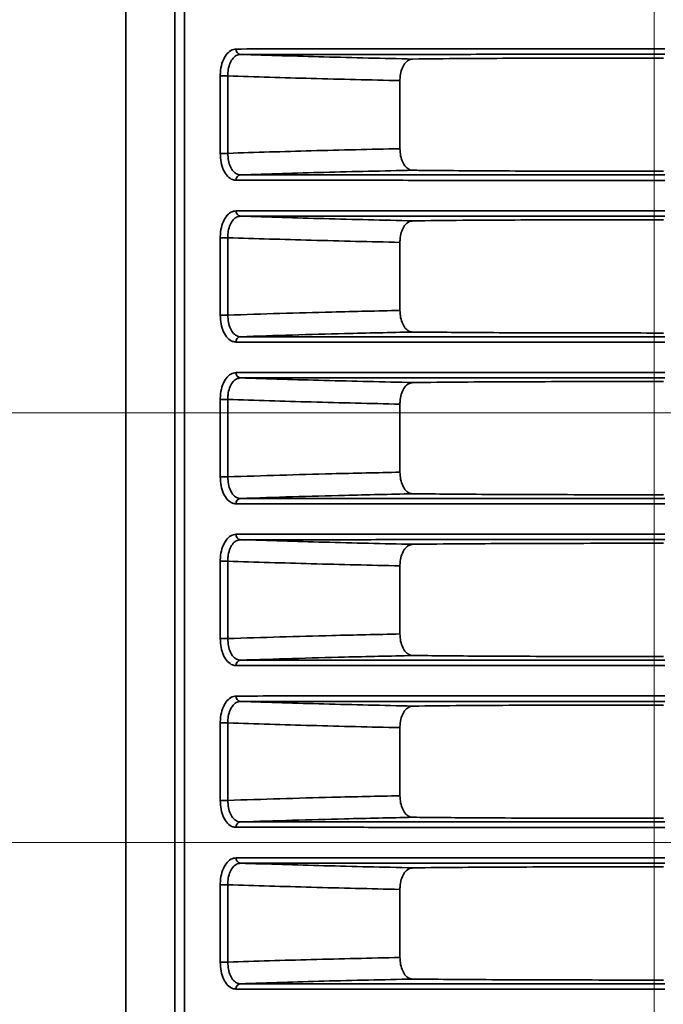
# Model space of a CAD drawing. Header units: millimetres. Extents: x 0 to 1118, y 0 to 864.
# Tile 201 of 250: x 923 to 930, y 471 to 482. Entities that reach past the tile are written whole.
import ezdxf

# ---------------------------------------------------------------- set-up
doc = ezdxf.new("R2010")
doc.units = ezdxf.units.MM
doc.styles.add('SLDTEXTSTYLE0', font='TXT', dxfattribs={"width": 0.605})
doc.dimstyles.new('SLDDIMSTYLE4', dxfattribs={"dimtxt": 4.233333, "dimasz": 4.572, "dimexe": 0, "dimexo": 0.0625, "dimgap": 1.058333, "dimtad": 0, "dimtih": 1, "dimtoh": 1, "dimdec": 1, "dimlfac": 4, "dimrnd": 1e-09, "dimzin": 12, "dimdsep": 46, "dimtxsty": 'SLDTEXTSTYLE0', "dimsah": 1, "dimcen": 0.09, "dimadec": 0, "dimazin": 3, "dimtfac": 1, "dimtmove": 0, "dimatfit": 0, "dimfxl": 1, "dimfrac": 2, "dimtolj": 1, "dimtzin": 12, "dimarcsym": 0})
doc.dimstyles.new('SLDDIMSTYLE7', dxfattribs={"dimtxt": 4.233333, "dimasz": 4.572, "dimexe": 0, "dimexo": 0.0625, "dimgap": 1.058333, "dimtad": 0, "dimtih": 1, "dimtoh": 1, "dimdec": 1, "dimlfac": 4, "dimrnd": 1e-09, "dimzin": 4, "dimdsep": 46, "dimtxsty": 'SLDTEXTSTYLE0', "dimsah": 1, "dimcen": 0.09, "dimadec": 0, "dimazin": 1, "dimtfac": 1, "dimtmove": 0, "dimatfit": 0, "dimfxl": 1, "dimfrac": 2, "dimtolj": 1, "dimtzin": 12, "dimarcsym": 0})

# ---------------------------------------------------------------- blocks, each defined once
blk = doc.blocks.new('_D_22')
at = {"color": 7, "linetype": 'Continuous', "lineweight": 0}
for p, q in [((907.33, 477.629), (907.33, 487.154)), ((931.549, 477.629), (905.73, 477.629)), ((931.549, 467.67), (905.73, 467.67)), ((907.33, 458.649), (907.33, 467.67)), ((892.191, 461.898), (890.736, 461.898)), ((890.736, 461.898), (890.736, 455.401)), ((900.275, 461.898), (901.731, 461.898)), ((901.731, 461.898), (901.731, 455.401)), ((904.155, 458.649), (907.33, 458.649)), ((890.736, 455.401), (892.191, 455.401)), ((901.731, 455.401), (900.275, 455.401))]:
    blk.add_line(p, q, dxfattribs=at)
at = {"color": 7, "linetype": 'Continuous', "lineweight": 18}
for points in [[(907.33, 477.629), (908.092, 482.201), (906.568, 482.201)], [(907.33, 467.67), (906.568, 463.098), (908.092, 463.098)]]:
    blk.add_solid(points, dxfattribs=at)
at = {"color": 7, "linetype": 'Continuous', "lineweight": 18, "char_height": 4.2333, "attachment_point": 1, "style": 'SLDTEXTSTYLE0'}
for s, insert in [('39.8', (877.962, 460.858)), ('1.6', (892.191, 460.858))]:
    blk.add_mtext(s, dxfattribs=dict(at, insert=insert))
blk = doc.blocks.new('_D_24')
at = {"color": 7, "linetype": 'Continuous', "lineweight": 0}
for p, q in [((916.66, 520.499), (915.205, 520.499)), ((915.205, 520.499), (915.205, 514.002)), ((921.51, 520.499), (922.966, 520.499)), ((922.966, 520.499), (922.966, 514.002)), ((930.087, 442.887), (930.087, 518.851)), ((933.337, 449.874), (933.337, 518.851)), ((930.087, 517.25), (925.39, 517.25)), ((933.337, 517.25), (942.862, 517.25)), ((915.205, 514.002), (916.66, 514.002)), ((922.966, 514.002), (921.51, 514.002))]:
    blk.add_line(p, q, dxfattribs=at)
at = {"color": 7, "linetype": 'Continuous', "lineweight": 18}
for points in [[(930.087, 517.25), (925.515, 518.012), (925.515, 516.488)], [(933.337, 517.25), (937.909, 516.488), (937.909, 518.012)]]:
    blk.add_solid(points, dxfattribs=at)
at = {"color": 7, "linetype": 'Continuous', "lineweight": 18, "char_height": 4.2333, "attachment_point": 1, "style": 'SLDTEXTSTYLE0'}
for s, insert in [('13.0', (902.431, 519.459)), ('.5', (916.66, 519.459))]:
    blk.add_mtext(s, dxfattribs=dict(at, insert=insert))
blk = doc.blocks.new('_D_25')
at = {"color": 7, "linetype": 'Continuous', "lineweight": 0}
for p, q in [((913.426, 472.649), (913.426, 482.174)), ((940.174, 472.649), (911.826, 472.649)), ((931.549, 467.67), (911.826, 467.67)), ((913.426, 446.725), (913.426, 467.67)), ((901.521, 449.973), (900.066, 449.973)), ((900.066, 449.973), (900.066, 443.476)), ((906.371, 449.973), (907.827, 449.973)), ((907.827, 449.973), (907.827, 443.476)), ((910.251, 446.725), (913.426, 446.725)), ((900.066, 443.476), (901.521, 443.476)), ((907.827, 443.476), (906.371, 443.476))]:
    blk.add_line(p, q, dxfattribs=at)
at = {"color": 7, "linetype": 'Continuous', "lineweight": 18}
for points in [[(913.426, 472.649), (914.188, 477.221), (912.664, 477.221)], [(913.426, 467.67), (912.664, 463.098), (914.188, 463.098)]]:
    blk.add_solid(points, dxfattribs=at)
at = {"color": 7, "linetype": 'Continuous', "lineweight": 18, "char_height": 4.2333, "attachment_point": 1, "style": 'SLDTEXTSTYLE0'}
for s, insert in [('19.9', (887.292, 448.933)), ('.8', (901.521, 448.933))]:
    blk.add_mtext(s, dxfattribs=dict(at, insert=insert))
blk = doc.blocks.new('_D_26')
at = {"color": 7, "linetype": 'Continuous', "lineweight": 0}
for p, q in [((933.15, 476.029), (933.15, 426.674)), ((941.775, 471.049), (941.775, 426.674)), ((963.079, 431.523), (961.624, 431.523)), ((961.624, 431.523), (961.624, 425.026)), ((971.163, 431.523), (972.619, 431.523)), ((972.619, 431.523), (972.619, 425.026)), ((933.15, 428.274), (923.625, 428.274)), ((941.775, 428.274), (947.881, 428.274)), ((961.624, 425.026), (963.079, 425.026)), ((972.619, 425.026), (971.163, 425.026))]:
    blk.add_line(p, q, dxfattribs=at)
at = {"color": 7, "linetype": 'Continuous', "lineweight": 18}
for points in [[(933.15, 428.274), (928.578, 429.036), (928.578, 427.512)], [(941.775, 428.274), (946.347, 427.512), (946.347, 429.036)]]:
    blk.add_solid(points, dxfattribs=at)
at = {"color": 7, "linetype": 'Continuous', "lineweight": 18, "char_height": 4.2333, "attachment_point": 1, "style": 'SLDTEXTSTYLE0'}
for s, insert in [('34.5', (948.85, 430.483)), ('1.4', (963.079, 430.483))]:
    blk.add_mtext(s, dxfattribs=dict(at, insert=insert))

msp = doc.modelspace()

# ---------------------------------------------------------------- linework, layer by layer
at = {"color": 7, "linetype": 'Continuous', "lineweight": 35}
for p, q in [((923.962, 445.849), (923.962, 501.787)), ((924.531, 501.787), (924.531, 445.849)), ((924.641, 445.849), (924.641, 501.787)), ((925.056, 480.638), (925.056, 481.535)), ((925.056, 481.535), (925.144, 481.535)), ((925.144, 481.535), (925.144, 480.638)), ((927.14, 481.481), (927.14, 480.692)), ((925.056, 480.638), (925.144, 480.638)), ((925.056, 478.763), (925.056, 479.66)), ((925.056, 479.66), (925.144, 479.66)), ((925.144, 479.66), (925.144, 478.763)), ((927.14, 479.606), (927.14, 478.817)), ((925.056, 478.763), (925.144, 478.763)), ((925.056, 476.888), (925.056, 477.785)), ((925.056, 477.785), (925.144, 477.785)), ((925.144, 477.785), (925.144, 476.888)), ((927.14, 477.731), (927.14, 476.942)), ((925.056, 476.888), (925.144, 476.888)), ((925.056, 475.013), (925.056, 475.91)), ((925.056, 475.91), (925.144, 475.91)), ((925.144, 475.91), (925.144, 475.013)), ((927.14, 475.856), (927.14, 475.067)), ((925.056, 475.013), (925.144, 475.013)), ((925.056, 473.138), (925.056, 474.035)), ((925.056, 474.035), (925.144, 474.035)), ((925.144, 474.035), (925.144, 473.138)), ((927.14, 473.981), (927.14, 473.192)), ((925.056, 473.138), (925.144, 473.138)), ((925.056, 471.263), (925.056, 472.16)), ((925.056, 472.16), (925.144, 472.16)), ((925.144, 472.16), (925.144, 471.263)), ((927.14, 472.106), (927.14, 471.317)), ((925.056, 471.263), (925.144, 471.263))]:
    msp.add_line(p, q, dxfattribs=at)
for centre, start, end in [((925.298, 481.842), 174.5214, 260.9143), ((925.298, 480.331), 99.0857, 185.4786), ((925.298, 479.967), 174.5214, 260.9143), ((925.298, 478.456), 99.0857, 185.4786), ((925.298, 478.092), 174.5214, 260.9143), ((925.298, 476.581), 99.0857, 185.4786), ((925.298, 476.217), 174.5214, 260.9143), ((925.298, 474.706), 99.0857, 185.4786), ((925.298, 474.342), 174.5214, 260.9143), ((925.298, 472.831), 99.0857, 185.4786), ((925.298, 472.467), 174.5214, 260.9143), ((925.298, 470.956), 99.0857, 185.4786)]:
    msp.add_arc(centre, 0.0577, start, end, dxfattribs=at)
for points, knots in [([(925.056, 481.535), (925.057, 481.558), (925.059, 481.616), (925.081, 481.704), (925.122, 481.783), (925.177, 481.837), (925.22, 481.844), (925.241, 481.847)], [0, 0, 0, 0, 0.141717, 0.35566, 0.569846, 0.784702, 1, 1, 1, 1]), ([(925.289, 481.785), (925.272, 481.782), (925.238, 481.777), (925.195, 481.734), (925.162, 481.67), (925.146, 481.6), (925.144, 481.554), (925.144, 481.535)], [0, 0, 0, 0, 0.214295, 0.428548, 0.642846, 0.857571, 1, 1, 1, 1]), ([(925.241, 481.847), (925.407, 481.848), (925.74, 481.848), (926.395, 481.848), (927.203, 481.848), (928.161, 481.848), (929.176, 481.848), (929.863, 481.848), (930.212, 481.848)], [0, 0, 0, 0, 0.1360455, 0.2742761, 0.4550589, 0.6410845, 0.8180872, 1, 1, 1, 1]), ([(930.212, 481.786), (930.212, 481.786), (929.872, 481.786), (929.191, 481.786), (928.19, 481.786), (927.238, 481.785), (926.437, 481.785), (925.785, 481.785), (925.455, 481.785), (925.289, 481.785)], [0, 0, 0, 0, 0.0000026, 0.1794532, 0.3589037, 0.5423052, 0.7257069, 0.8628533, 1, 1, 1, 1]), ([(925.289, 481.785), (925.612, 481.775), (926.279, 481.754), (926.946, 481.739), (927.289, 481.731)], [0, 0, 0, 0, 0.4848, 1, 1, 1, 1]), ([(927.289, 481.731), (927.272, 481.728), (927.237, 481.722), (927.192, 481.679), (927.159, 481.615), (927.143, 481.545), (927.141, 481.499), (927.14, 481.481)], [0, 0, 0, 0, 0.215427, 0.430867, 0.646097, 0.861632, 1, 1, 1, 1]), ([(930.195, 481.743), (929.99, 481.743), (929.574, 481.743), (928.968, 481.742), (928.39, 481.74), (927.803, 481.737), (927.474, 481.733), (927.289, 481.731)], [0, 0, 0, 0, 0.184529, 0.374259, 0.561289, 0.753742, 1, 1, 1, 1]), ([(927.14, 481.481), (926.797, 481.489), (926.132, 481.504), (925.466, 481.525), (925.144, 481.535)], [0, 0, 0, 0, 0.515171, 1, 1, 1, 1]), ([(925.241, 480.326), (925.227, 480.327), (925.192, 480.331), (925.14, 480.368), (925.093, 480.439), (925.062, 480.533), (925.058, 480.603), (925.056, 480.638)], [0, 0, 0, 0, 0.141134, 0.356492, 0.571563, 0.786006, 1, 1, 1, 1]), ([(925.144, 480.638), (925.466, 480.649), (926.132, 480.67), (926.797, 480.684), (927.14, 480.692)], [0, 0, 0, 0, 0.484829, 1, 1, 1, 1]), ([(925.144, 480.638), (925.145, 480.61), (925.148, 480.554), (925.172, 480.479), (925.208, 480.423), (925.25, 480.393), (925.278, 480.39), (925.289, 480.388)], [0, 0, 0, 0, 0.215032, 0.430055, 0.644976, 0.859537, 1, 1, 1, 1]), ([(927.14, 480.692), (927.142, 480.664), (927.145, 480.608), (927.17, 480.533), (927.207, 480.476), (927.249, 480.447), (927.278, 480.443), (927.289, 480.442)], [0, 0, 0, 0, 0.215877, 0.431756, 0.647527, 0.862942, 1, 1, 1, 1]), ([(927.289, 480.442), (926.946, 480.434), (926.279, 480.42), (925.612, 480.399), (925.289, 480.388)], [0, 0, 0, 0, 0.5152, 1, 1, 1, 1]), ([(925.289, 480.388), (925.455, 480.388), (925.785, 480.388), (926.437, 480.388), (927.238, 480.388), (928.19, 480.388), (929.191, 480.388), (929.872, 480.388), (930.212, 480.388), (930.212, 480.388)], [0, 0, 0, 0, 0.137147, 0.274293, 0.457695, 0.641096, 0.820547, 0.999997, 1, 1, 1, 1]), ([(930.195, 480.43), (930.022, 480.43), (929.639, 480.431), (929.059, 480.431), (928.472, 480.433), (927.937, 480.436), (927.548, 480.439), (927.351, 480.441), (927.289, 480.442)], [0, 0, 0, 0, 0.155102, 0.344797, 0.534493, 0.724171, 0.913849, 1, 1, 1, 1]), ([(930.212, 480.325), (929.873, 480.325), (929.185, 480.325), (928.179, 480.325), (927.212, 480.325), (926.406, 480.326), (925.743, 480.326), (925.409, 480.326), (925.241, 480.326)], [0, 0, 0, 0, 0.1770027, 0.3589155, 0.5396984, 0.7257239, 0.8617694, 1, 1, 1, 1]), ([(925.056, 479.66), (925.057, 479.683), (925.059, 479.741), (925.081, 479.829), (925.122, 479.908), (925.177, 479.962), (925.22, 479.969), (925.241, 479.972)], [0, 0, 0, 0, 0.141717, 0.35566, 0.569846, 0.784702, 1, 1, 1, 1]), ([(925.241, 479.972), (925.407, 479.973), (925.74, 479.973), (926.395, 479.973), (927.203, 479.973), (928.161, 479.973), (929.176, 479.973), (929.863, 479.973), (930.212, 479.973)], [0, 0, 0, 0, 0.136045, 0.274276, 0.455059, 0.641085, 0.818087, 1, 1, 1, 1]), ([(925.289, 479.91), (925.272, 479.907), (925.238, 479.902), (925.195, 479.859), (925.162, 479.795), (925.146, 479.725), (925.144, 479.679), (925.144, 479.66)], [0, 0, 0, 0, 0.214295, 0.428548, 0.642846, 0.857571, 1, 1, 1, 1]), ([(930.212, 479.911), (930.212, 479.911), (929.872, 479.911), (929.191, 479.911), (928.19, 479.911), (927.238, 479.91), (926.437, 479.91), (925.785, 479.91), (925.455, 479.91), (925.289, 479.91)], [0, 0, 0, 0, 0.000003, 0.179453, 0.358904, 0.542305, 0.725707, 0.862853, 1, 1, 1, 1]), ([(925.289, 479.91), (925.612, 479.9), (926.279, 479.879), (926.946, 479.864), (927.289, 479.856)], [0, 0, 0, 0, 0.4848, 1, 1, 1, 1]), ([(927.289, 479.856), (927.272, 479.853), (927.237, 479.847), (927.192, 479.804), (927.159, 479.74), (927.143, 479.67), (927.141, 479.624), (927.14, 479.606)], [0, 0, 0, 0, 0.215427, 0.430867, 0.646097, 0.861632, 1, 1, 1, 1]), ([(930.195, 479.868), (929.99, 479.868), (929.574, 479.868), (928.968, 479.867), (928.39, 479.865), (927.803, 479.862), (927.474, 479.858), (927.289, 479.856)], [0, 0, 0, 0, 0.184529, 0.374259, 0.561289, 0.753742, 1, 1, 1, 1]), ([(927.14, 479.606), (926.797, 479.614), (926.132, 479.629), (925.466, 479.65), (925.144, 479.66)], [0, 0, 0, 0, 0.515171, 1, 1, 1, 1]), ([(925.144, 478.763), (925.546, 478.776), (926.212, 478.797), (926.877, 478.811), (927.14, 478.817)], [0, 0, 0, 0, 0.604849, 1, 1, 1, 1]), ([(927.14, 478.817), (927.142, 478.789), (927.145, 478.733), (927.17, 478.658), (927.207, 478.601), (927.249, 478.572), (927.278, 478.568), (927.289, 478.567)], [0, 0, 0, 0, 0.215877, 0.431756, 0.647527, 0.862942, 1, 1, 1, 1]), ([(925.241, 478.451), (925.227, 478.452), (925.192, 478.456), (925.14, 478.493), (925.093, 478.564), (925.062, 478.658), (925.058, 478.728), (925.056, 478.763)], [0, 0, 0, 0, 0.141134, 0.356492, 0.571563, 0.786006, 1, 1, 1, 1]), ([(925.144, 478.763), (925.145, 478.735), (925.148, 478.679), (925.172, 478.604), (925.208, 478.548), (925.25, 478.518), (925.278, 478.515), (925.289, 478.513)], [0, 0, 0, 0, 0.215032, 0.4300553, 0.6449758, 0.859537, 1, 1, 1, 1]), ([(927.289, 478.567), (927.025, 478.561), (926.359, 478.547), (925.692, 478.526), (925.289, 478.513)], [0, 0, 0, 0, 0.39555, 1, 1, 1, 1]), ([(930.195, 478.555), (929.844, 478.556), (929.284, 478.556), (928.564, 478.558), (927.902, 478.561), (927.522, 478.565), (927.289, 478.567)], [0, 0, 0, 0, 0.315259, 0.502485, 0.695141, 1, 1, 1, 1]), ([(930.212, 478.45), (929.873, 478.45), (929.185, 478.45), (928.179, 478.45), (927.212, 478.45), (926.406, 478.451), (925.743, 478.451), (925.409, 478.451), (925.241, 478.451)], [0, 0, 0, 0, 0.177003, 0.358915, 0.539698, 0.725724, 0.861769, 1, 1, 1, 1]), ([(925.289, 478.513), (925.455, 478.513), (925.785, 478.513), (926.437, 478.513), (927.238, 478.513), (928.19, 478.513), (929.191, 478.513), (929.872, 478.513), (930.212, 478.513), (930.212, 478.513)], [0, 0, 0, 0, 0.137147, 0.274293, 0.457695, 0.641096, 0.820547, 0.999997, 1, 1, 1, 1]), ([(925.056, 477.785), (925.057, 477.808), (925.059, 477.866), (925.081, 477.954), (925.122, 478.033), (925.177, 478.087), (925.22, 478.094), (925.241, 478.097)], [0, 0, 0, 0, 0.141717, 0.35566, 0.569846, 0.784702, 1, 1, 1, 1]), ([(925.241, 478.097), (925.407, 478.098), (925.74, 478.098), (926.395, 478.098), (927.203, 478.098), (928.161, 478.098), (929.176, 478.098), (929.863, 478.098), (930.212, 478.098)], [0, 0, 0, 0, 0.136045, 0.274276, 0.455059, 0.641085, 0.818087, 1, 1, 1, 1]), ([(925.289, 478.035), (925.272, 478.032), (925.238, 478.027), (925.195, 477.984), (925.162, 477.92), (925.146, 477.85), (925.144, 477.804), (925.144, 477.785)], [0, 0, 0, 0, 0.214295, 0.428548, 0.642846, 0.857571, 1, 1, 1, 1]), ([(930.212, 478.036), (930.212, 478.036), (929.872, 478.036), (929.191, 478.036), (928.19, 478.036), (927.238, 478.035), (926.437, 478.035), (925.785, 478.035), (925.455, 478.035), (925.289, 478.035)], [0, 0, 0, 0, 0.000003, 0.179453, 0.358904, 0.542305, 0.725707, 0.862853, 1, 1, 1, 1]), ([(925.289, 478.035), (925.612, 478.025), (926.279, 478.004), (926.946, 477.989), (927.289, 477.981)], [0, 0, 0, 0, 0.4848, 1, 1, 1, 1]), ([(927.289, 477.981), (927.272, 477.978), (927.237, 477.972), (927.192, 477.929), (927.159, 477.865), (927.143, 477.795), (927.141, 477.749), (927.14, 477.731)], [0, 0, 0, 0, 0.215427, 0.430867, 0.646097, 0.861632, 1, 1, 1, 1]), ([(930.195, 477.993), (929.99, 477.993), (929.574, 477.993), (928.968, 477.992), (928.39, 477.99), (927.803, 477.987), (927.474, 477.983), (927.289, 477.981)], [0, 0, 0, 0, 0.184529, 0.374259, 0.561289, 0.753742, 1, 1, 1, 1]), ([(927.14, 477.731), (926.797, 477.739), (926.132, 477.754), (925.466, 477.775), (925.144, 477.785)], [0, 0, 0, 0, 0.5151714, 1, 1, 1, 1]), ([(925.241, 476.576), (925.227, 476.577), (925.192, 476.581), (925.14, 476.618), (925.093, 476.689), (925.062, 476.783), (925.058, 476.853), (925.056, 476.888)], [0, 0, 0, 0, 0.141134, 0.356492, 0.571563, 0.786006, 1, 1, 1, 1]), ([(925.144, 476.888), (925.546, 476.901), (926.212, 476.922), (926.877, 476.936), (927.14, 476.942)], [0, 0, 0, 0, 0.6048486, 1, 1, 1, 1]), ([(925.144, 476.888), (925.145, 476.86), (925.148, 476.804), (925.172, 476.729), (925.208, 476.673), (925.25, 476.643), (925.278, 476.64), (925.289, 476.638)], [0, 0, 0, 0, 0.215032, 0.430055, 0.644976, 0.859537, 1, 1, 1, 1]), ([(927.14, 476.942), (927.142, 476.914), (927.145, 476.858), (927.17, 476.783), (927.207, 476.726), (927.249, 476.697), (927.278, 476.693), (927.289, 476.692)], [0, 0, 0, 0, 0.215877, 0.431756, 0.647527, 0.862942, 1, 1, 1, 1]), ([(927.289, 476.692), (927.025, 476.686), (926.359, 476.672), (925.692, 476.651), (925.289, 476.638)], [0, 0, 0, 0, 0.39555, 1, 1, 1, 1]), ([(925.289, 476.638), (925.455, 476.638), (925.785, 476.638), (926.437, 476.638), (927.238, 476.638), (928.19, 476.638), (929.191, 476.638), (929.872, 476.638), (930.212, 476.638), (930.212, 476.638)], [0, 0, 0, 0, 0.137147, 0.274293, 0.457695, 0.641096, 0.820547, 0.999997, 1, 1, 1, 1]), ([(930.195, 476.68), (929.844, 476.681), (929.284, 476.681), (928.564, 476.683), (927.902, 476.686), (927.522, 476.69), (927.289, 476.692)], [0, 0, 0, 0, 0.315259, 0.502485, 0.695141, 1, 1, 1, 1]), ([(930.212, 476.575), (929.873, 476.575), (929.185, 476.575), (928.179, 476.575), (927.212, 476.575), (926.406, 476.576), (925.743, 476.576), (925.409, 476.576), (925.241, 476.576)], [0, 0, 0, 0, 0.177003, 0.358915, 0.539698, 0.725724, 0.861769, 1, 1, 1, 1]), ([(925.056, 475.91), (925.057, 475.933), (925.059, 475.991), (925.081, 476.079), (925.122, 476.158), (925.177, 476.212), (925.22, 476.219), (925.241, 476.222)], [0, 0, 0, 0, 0.141717, 0.35566, 0.569846, 0.784702, 1, 1, 1, 1]), ([(925.289, 476.16), (925.272, 476.157), (925.238, 476.152), (925.195, 476.109), (925.162, 476.045), (925.146, 475.975), (925.144, 475.929), (925.144, 475.91)], [0, 0, 0, 0, 0.214295, 0.428548, 0.642846, 0.857571, 1, 1, 1, 1]), ([(925.241, 476.222), (925.407, 476.223), (925.74, 476.223), (926.395, 476.223), (927.203, 476.223), (928.161, 476.223), (929.176, 476.223), (929.863, 476.223), (930.212, 476.223)], [0, 0, 0, 0, 0.136045, 0.274276, 0.455059, 0.641085, 0.818087, 1, 1, 1, 1]), ([(930.212, 476.161), (930.212, 476.161), (929.872, 476.161), (929.191, 476.161), (928.19, 476.161), (927.238, 476.16), (926.437, 476.16), (925.785, 476.16), (925.455, 476.16), (925.289, 476.16)], [0, 0, 0, 0, 0.000003, 0.179453, 0.358904, 0.542305, 0.725707, 0.862853, 1, 1, 1, 1]), ([(925.289, 476.16), (925.612, 476.15), (926.279, 476.129), (926.946, 476.114), (927.289, 476.106)], [0, 0, 0, 0, 0.4848, 1, 1, 1, 1]), ([(927.289, 476.106), (927.272, 476.103), (927.237, 476.097), (927.192, 476.054), (927.159, 475.99), (927.143, 475.92), (927.141, 475.874), (927.14, 475.856)], [0, 0, 0, 0, 0.215427, 0.430867, 0.646097, 0.861632, 1, 1, 1, 1]), ([(930.195, 476.118), (929.99, 476.118), (929.574, 476.118), (928.968, 476.117), (928.39, 476.115), (927.803, 476.112), (927.474, 476.108), (927.289, 476.106)], [0, 0, 0, 0, 0.184529, 0.374259, 0.561289, 0.753742, 1, 1, 1, 1]), ([(927.14, 475.856), (926.797, 475.864), (926.132, 475.879), (925.466, 475.9), (925.144, 475.91)], [0, 0, 0, 0, 0.515171, 1, 1, 1, 1]), ([(925.241, 474.701), (925.227, 474.702), (925.192, 474.706), (925.14, 474.743), (925.093, 474.814), (925.062, 474.908), (925.058, 474.978), (925.056, 475.013)], [0, 0, 0, 0, 0.141134, 0.356492, 0.571563, 0.786006, 1, 1, 1, 1]), ([(925.144, 475.013), (925.546, 475.026), (926.212, 475.047), (926.877, 475.061), (927.14, 475.067)], [0, 0, 0, 0, 0.604849, 1, 1, 1, 1]), ([(925.144, 475.013), (925.145, 474.985), (925.148, 474.929), (925.172, 474.854), (925.208, 474.798), (925.25, 474.768), (925.278, 474.765), (925.289, 474.763)], [0, 0, 0, 0, 0.215032, 0.4300553, 0.6449758, 0.859537, 1, 1, 1, 1]), ([(927.14, 475.067), (927.142, 475.039), (927.145, 474.983), (927.17, 474.908), (927.207, 474.851), (927.249, 474.822), (927.278, 474.818), (927.289, 474.817)], [0, 0, 0, 0, 0.215877, 0.431756, 0.647527, 0.862942, 1, 1, 1, 1]), ([(927.289, 474.817), (927.025, 474.811), (926.359, 474.797), (925.692, 474.776), (925.289, 474.763)], [0, 0, 0, 0, 0.39555, 1, 1, 1, 1]), ([(930.195, 474.805), (929.844, 474.806), (929.284, 474.806), (928.564, 474.808), (927.902, 474.811), (927.522, 474.815), (927.289, 474.817)], [0, 0, 0, 0, 0.315259, 0.502485, 0.695141, 1, 1, 1, 1]), ([(930.212, 474.7), (929.873, 474.7), (929.185, 474.7), (928.179, 474.7), (927.212, 474.7), (926.406, 474.701), (925.743, 474.701), (925.409, 474.701), (925.241, 474.701)], [0, 0, 0, 0, 0.177003, 0.358915, 0.539698, 0.725724, 0.861769, 1, 1, 1, 1]), ([(925.289, 474.763), (925.455, 474.763), (925.785, 474.763), (926.437, 474.763), (927.238, 474.763), (928.19, 474.763), (929.191, 474.763), (929.872, 474.763), (930.212, 474.763), (930.212, 474.763)], [0, 0, 0, 0, 0.137147, 0.274293, 0.457695, 0.641096, 0.820547, 0.999997, 1, 1, 1, 1]), ([(925.056, 474.035), (925.057, 474.058), (925.059, 474.116), (925.081, 474.204), (925.122, 474.283), (925.177, 474.337), (925.22, 474.344), (925.241, 474.347)], [0, 0, 0, 0, 0.141717, 0.35566, 0.569846, 0.784702, 1, 1, 1, 1]), ([(925.241, 474.347), (925.407, 474.348), (925.74, 474.348), (926.395, 474.348), (927.203, 474.348), (928.161, 474.348), (929.176, 474.348), (929.863, 474.348), (930.212, 474.348)], [0, 0, 0, 0, 0.136045, 0.274276, 0.455059, 0.641085, 0.818087, 1, 1, 1, 1]), ([(925.289, 474.285), (925.272, 474.282), (925.238, 474.277), (925.195, 474.234), (925.162, 474.17), (925.146, 474.1), (925.144, 474.054), (925.144, 474.035)], [0, 0, 0, 0, 0.214295, 0.428548, 0.642846, 0.857571, 1, 1, 1, 1]), ([(930.212, 474.286), (930.212, 474.286), (929.872, 474.286), (929.191, 474.286), (928.19, 474.286), (927.238, 474.285), (926.437, 474.285), (925.785, 474.285), (925.455, 474.285), (925.289, 474.285)], [0, 0, 0, 0, 0.000003, 0.179453, 0.358904, 0.542305, 0.725707, 0.862853, 1, 1, 1, 1]), ([(925.289, 474.285), (925.612, 474.275), (926.279, 474.254), (926.946, 474.239), (927.289, 474.231)], [0, 0, 0, 0, 0.4848, 1, 1, 1, 1]), ([(927.289, 474.231), (927.272, 474.228), (927.237, 474.222), (927.192, 474.179), (927.159, 474.115), (927.143, 474.045), (927.141, 473.999), (927.14, 473.981)], [0, 0, 0, 0, 0.2154266, 0.4308668, 0.6460966, 0.8616317, 1, 1, 1, 1]), ([(930.195, 474.243), (929.99, 474.243), (929.574, 474.243), (928.968, 474.242), (928.39, 474.24), (927.803, 474.237), (927.474, 474.233), (927.289, 474.231)], [0, 0, 0, 0, 0.1845286, 0.3742591, 0.5612887, 0.7537421, 1, 1, 1, 1]), ([(927.14, 473.981), (926.797, 473.989), (926.132, 474.004), (925.466, 474.025), (925.144, 474.035)], [0, 0, 0, 0, 0.515171, 1, 1, 1, 1]), ([(925.144, 473.138), (925.546, 473.151), (926.212, 473.172), (926.877, 473.186), (927.14, 473.192)], [0, 0, 0, 0, 0.604849, 1, 1, 1, 1]), ([(927.14, 473.192), (927.142, 473.164), (927.145, 473.108), (927.17, 473.033), (927.207, 472.976), (927.249, 472.947), (927.278, 472.943), (927.289, 472.942)], [0, 0, 0, 0, 0.215877, 0.431756, 0.647527, 0.862942, 1, 1, 1, 1]), ([(925.241, 472.826), (925.227, 472.827), (925.192, 472.831), (925.14, 472.868), (925.093, 472.939), (925.062, 473.033), (925.058, 473.103), (925.056, 473.138)], [0, 0, 0, 0, 0.141134, 0.356492, 0.571563, 0.786006, 1, 1, 1, 1]), ([(925.144, 473.138), (925.145, 473.11), (925.148, 473.054), (925.172, 472.979), (925.208, 472.923), (925.25, 472.893), (925.278, 472.89), (925.289, 472.888)], [0, 0, 0, 0, 0.215032, 0.430055, 0.644976, 0.859537, 1, 1, 1, 1]), ([(927.289, 472.942), (927.025, 472.936), (926.359, 472.922), (925.692, 472.901), (925.289, 472.888)], [0, 0, 0, 0, 0.3955502, 1, 1, 1, 1]), ([(925.289, 472.888), (925.455, 472.888), (925.785, 472.888), (926.437, 472.888), (927.238, 472.888), (928.19, 472.888), (929.191, 472.888), (929.872, 472.888), (930.212, 472.888), (930.212, 472.888)], [0, 0, 0, 0, 0.137147, 0.274293, 0.457695, 0.641096, 0.820547, 0.999997, 1, 1, 1, 1]), ([(930.195, 472.93), (929.844, 472.931), (929.284, 472.931), (928.564, 472.933), (927.902, 472.936), (927.522, 472.94), (927.289, 472.942)], [0, 0, 0, 0, 0.315259, 0.502485, 0.695141, 1, 1, 1, 1]), ([(930.212, 472.825), (929.873, 472.825), (929.185, 472.825), (928.179, 472.825), (927.212, 472.825), (926.406, 472.826), (925.743, 472.826), (925.409, 472.826), (925.241, 472.826)], [0, 0, 0, 0, 0.177003, 0.358915, 0.539698, 0.725724, 0.861769, 1, 1, 1, 1]), ([(925.056, 472.16), (925.057, 472.183), (925.059, 472.241), (925.081, 472.329), (925.122, 472.408), (925.177, 472.462), (925.22, 472.469), (925.241, 472.472)], [0, 0, 0, 0, 0.141717, 0.35566, 0.569846, 0.784702, 1, 1, 1, 1]), ([(925.289, 472.41), (925.272, 472.407), (925.238, 472.402), (925.195, 472.359), (925.162, 472.295), (925.146, 472.225), (925.144, 472.179), (925.144, 472.16)], [0, 0, 0, 0, 0.214295, 0.428548, 0.642846, 0.857571, 1, 1, 1, 1]), ([(925.241, 472.472), (925.407, 472.473), (925.74, 472.473), (926.395, 472.473), (927.203, 472.473), (928.161, 472.473), (929.176, 472.473), (929.863, 472.473), (930.212, 472.473)], [0, 0, 0, 0, 0.136045, 0.274276, 0.455059, 0.641085, 0.818087, 1, 1, 1, 1]), ([(930.212, 472.411), (930.212, 472.411), (929.872, 472.411), (929.191, 472.411), (928.19, 472.411), (927.238, 472.41), (926.437, 472.41), (925.785, 472.41), (925.455, 472.41), (925.289, 472.41)], [0, 0, 0, 0, 0.000003, 0.179453, 0.358904, 0.542305, 0.725707, 0.862853, 1, 1, 1, 1]), ([(925.289, 472.41), (925.612, 472.4), (926.279, 472.379), (926.946, 472.364), (927.289, 472.356)], [0, 0, 0, 0, 0.4848, 1, 1, 1, 1]), ([(927.289, 472.356), (927.272, 472.353), (927.237, 472.347), (927.192, 472.304), (927.159, 472.24), (927.143, 472.17), (927.141, 472.124), (927.14, 472.106)], [0, 0, 0, 0, 0.215427, 0.430867, 0.646097, 0.861632, 1, 1, 1, 1]), ([(930.195, 472.368), (929.99, 472.368), (929.574, 472.368), (928.968, 472.367), (928.39, 472.365), (927.803, 472.362), (927.474, 472.358), (927.289, 472.356)], [0, 0, 0, 0, 0.1845286, 0.3742591, 0.5612887, 0.7537421, 1, 1, 1, 1]), ([(927.14, 472.106), (926.797, 472.114), (926.132, 472.129), (925.466, 472.15), (925.144, 472.16)], [0, 0, 0, 0, 0.515171, 1, 1, 1, 1]), ([(925.241, 470.951), (925.227, 470.952), (925.192, 470.956), (925.14, 470.993), (925.093, 471.064), (925.062, 471.158), (925.058, 471.228), (925.056, 471.263)], [0, 0, 0, 0, 0.141134, 0.356492, 0.571563, 0.786006, 1, 1, 1, 1]), ([(925.144, 471.263), (925.466, 471.274), (926.132, 471.295), (926.797, 471.309), (927.14, 471.317)], [0, 0, 0, 0, 0.484829, 1, 1, 1, 1]), ([(925.144, 471.263), (925.145, 471.235), (925.148, 471.179), (925.172, 471.104), (925.208, 471.048), (925.25, 471.018), (925.278, 471.015), (925.289, 471.013)], [0, 0, 0, 0, 0.215032, 0.4300553, 0.6449758, 0.859537, 1, 1, 1, 1]), ([(927.14, 471.317), (927.142, 471.289), (927.145, 471.233), (927.17, 471.158), (927.207, 471.101), (927.249, 471.072), (927.278, 471.068), (927.289, 471.067)], [0, 0, 0, 0, 0.215877, 0.431756, 0.647527, 0.862942, 1, 1, 1, 1]), ([(927.289, 471.067), (926.946, 471.059), (926.279, 471.045), (925.612, 471.024), (925.289, 471.013)], [0, 0, 0, 0, 0.5152, 1, 1, 1, 1]), ([(930.195, 471.055), (930.022, 471.055), (929.639, 471.056), (929.059, 471.056), (928.472, 471.058), (927.937, 471.061), (927.548, 471.064), (927.351, 471.066), (927.289, 471.067)], [0, 0, 0, 0, 0.155102, 0.344797, 0.534493, 0.724171, 0.913849, 1, 1, 1, 1]), ([(930.212, 470.95), (929.873, 470.95), (929.185, 470.95), (928.179, 470.95), (927.212, 470.95), (926.406, 470.951), (925.743, 470.951), (925.409, 470.951), (925.241, 470.951)], [0, 0, 0, 0, 0.177003, 0.358915, 0.539698, 0.725724, 0.861769, 1, 1, 1, 1]), ([(925.289, 471.013), (925.455, 471.013), (925.785, 471.013), (926.437, 471.013), (927.238, 471.013), (928.19, 471.013), (929.191, 471.013), (929.872, 471.013), (930.212, 471.013), (930.212, 471.013)], [0, 0, 0, 0, 0.137147, 0.274293, 0.457695, 0.641096, 0.820547, 0.999997, 1, 1, 1, 1])]:
    msp.add_open_spline(points, degree=3, knots=knots, dxfattribs=at)

# ---------------------------------------------------------------- dimensions: what is measured, and where the dimension line sits
at = {"color": 7, "linetype": 'Continuous', "lineweight": 18}
for base, p1, p2, dimstyle, picture, middle in [((933.337, 517.25), (930.087, 441.287), (933.337, 448.274), 'SLDDIMSTYLE7', '_D_24', (913.426, 517.25)), ((941.775, 428.274), (933.15, 477.629), (941.775, 472.649), 'SLDDIMSTYLE4', '_D_26', (961.462, 428.274))]:
    dim = msp.add_linear_dim(base=base, p1=p1, p2=p2, dimstyle=dimstyle, dxfattribs=at)
    dim.commit()
    dim.dimension.update_dxf_attribs({"geometry": picture, "text_midpoint": middle, "dimtype": 160})
for base, p2, picture, middle in [((907.33, 477.629), (933.15, 477.629), '_D_22', (907.33, 458.649)), ((913.426, 472.649), (941.775, 472.649), '_D_25', (913.426, 446.725))]:
    dim = msp.add_linear_dim(base=base, p1=(933.15, 467.67), p2=p2, angle=90, dimstyle='SLDDIMSTYLE4', dxfattribs=at)
    dim.commit()
    dim.dimension.update_dxf_attribs({"geometry": picture, "text_midpoint": middle, "dimtype": 160})

doc.saveas('drawing.dxf')
